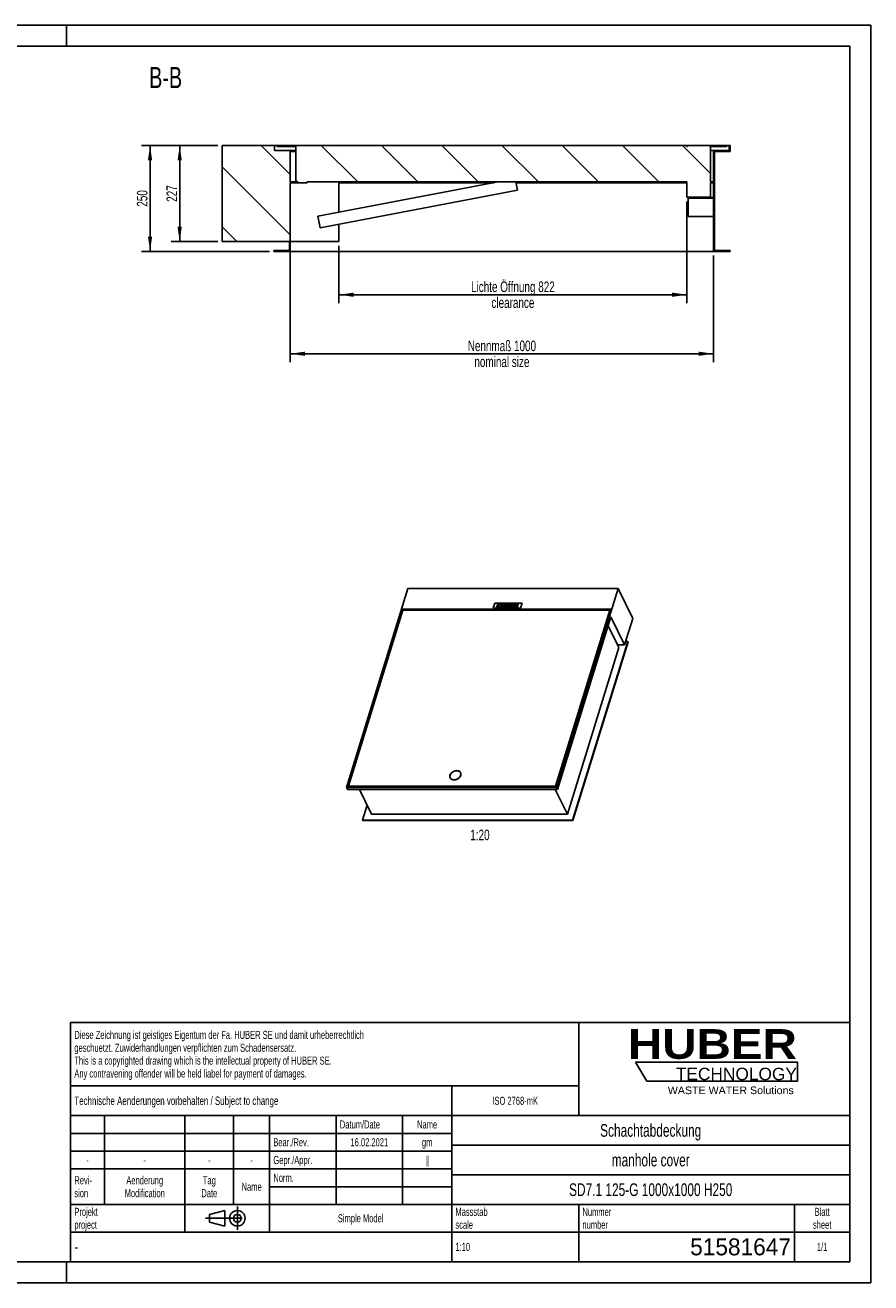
# Model space of a CAD drawing. Header units: millimetres. Extents: x 0 to 4200, y 0 to 2970.
# Tile 2 of 2: x 2203 to 4200, y 0 to 2970. Entities that reach past the tile are written whole.
import ezdxf

# ---------------------------------------------------------------- set-up
doc = ezdxf.new("R2010")
doc.units = ezdxf.units.MM
doc.header["$LTSCALE"] = 231
doc.linetypes.add('CENTER', pattern=[0.6, 0.375, -0.075, 0.075, -0.075])
doc.layers.get('0').update_dxf_attribs({"linetype": 'CONTINUOUS'})
for name, color, linetype in [('_2D-BEM', 7, 'CONTINUOUS'), ('_ACHSEN', 7, 'CONTINUOUS'), ('_KURVEN', 7, 'CONTINUOUS'), ('_ZEICHNUNGSELEM', 7, 'CONTINUOUS'), ('HUBER_Logo_BL2', 7, 'CONTINUOUS')]:
    doc.layers.add(name, color=color, linetype=linetype)
doc.styles.get("Standard").update_dxf_attribs({"font": 'txt', "width": 0.7})
doc.styles.add('TEXTSTYLE_2', font='ariblk.ttf')
doc.styles.add('TEXTSTYLE_3', font='arial.ttf')
doc.styles.add('TEXTSTYLE_4', font='txt', dxfattribs={"width": 0.8})
doc.styles.add('TEXTSTYLE_5', font='txt')
doc.dimstyles.new('DIMSTYLE_1', dxfattribs={"dimtxt": 25, "dimasz": 35, "dimexe": 2, "dimexo": 1, "dimtad": 1, "dimdec": 1, "dimtxsty": 'Standard', "dimblk": '_FILLED', "dimblk1": '_FILLED', "dimblk2": '_FILLED', "dimcen": 0.09, "dimadec": 1, "dimazin": 2, "dimtp": 0.8, "dimtm": 0.8, "dimtfac": 1, "dimtdec": 1, "dimtofl": 0, "dimtmove": 0, "dimatfit": 3, "dimldrblk": '_FILLED', "dimfxl": 1, "dimtolj": 1, "dimarcsym": 0})
doc.dimstyles.new('DIMSTYLE_2', dxfattribs={"dimtxt": 25, "dimasz": 35, "dimexe": 2, "dimexo": 1, "dimtad": 1, "dimdec": 1, "dimtxsty": 'Standard', "dimblk": '_FILLED', "dimblk1": '_FILLED', "dimblk2": '_FILLED', "dimcen": 0.09, "dimadec": 1, "dimazin": 2, "dimtp": 0.5, "dimtm": 0.5, "dimtfac": 1, "dimtdec": 1, "dimtofl": 0, "dimtmove": 0, "dimatfit": 3, "dimldrblk": '_FILLED', "dimfxl": 1, "dimtolj": 1, "dimarcsym": 0})

# ---------------------------------------------------------------- blocks, each defined once
blk = doc.blocks.new('HUBER_LOGO_BL2', base_point=(3837.5, 503.7))
at = {"layer": 'HUBER_Logo_BL2', "color": 5, "linetype": 'Continuous'}
for p, q in [((4026.4, 521), (3643.9, 521)), ((3643.9, 521), (3670.9, 476)), ((4026.4, 521), (4026.4, 476)), ((3670.9, 476), (4026.4, 476))]:
    blk.add_line(p, q, dxfattribs=at)
at = {"layer": 'HUBER_Logo_BL2', "color": 2, "linetype": 'Continuous', "attachment_point": 3, "line_spacing_factor": 0.78}
for s, insert, char_height, width, style in [('HUBER\\P\\fArial;\\H29.25;TECHNOLOGY ', (4025.4, 599.1), 70.2, 387.672, 'TEXTSTYLE_2'), ('WASTE WATER Solutions', (4018, 463.6), 18, 297.033, 'TEXTSTYLE_3')]:
    blk.add_mtext(s, dxfattribs=dict(at, insert=insert, char_height=char_height, width=width, style=style))
blk = doc.blocks.new('_FILLED')
at = {"color": 0, "linetype": 'ByBlock'}
blk.add_solid([(0, 0), (-1, 0.143), (-1, -0.143)], dxfattribs=at)
blk = doc.blocks.new('*D3')
at = {"layer": '_2D-BEM', "color": 2, "linetype": 'Continuous', "transparency": 16777216}
for p, q in [((2828.6, 2448.8), (2828.6, 2174)), ((3828.6, 2425.8), (3828.6, 2174)), ((2828.6, 2194), (3328.6, 2194)), ((3828.6, 2194), (3328.6, 2194))]:
    blk.add_line(p, q, dxfattribs=at)
at = {"layer": '_2D-BEM', "color": 2, "linetype": 'Continuous', "transparency": 16777216, "xscale": 35, "yscale": 35, "zscale": 35, "rotation": 180}
blk.add_blockref('_FILLED', (2828.6, 2194), dxfattribs=at)
at = {"layer": '_2D-BEM', "color": 2, "linetype": 'Continuous', "transparency": 16777216, "xscale": 35, "yscale": 35, "zscale": 35}
blk.add_blockref('_FILLED', (3828.6, 2194), dxfattribs=at)
at = {"layer": '_2D-BEM', "color": 2, "linetype": 'Continuous', "transparency": 16777216, "insert": (3328.6, 2225.2), "char_height": 25, "width": 336.964, "attachment_point": 2, "line_spacing_factor": 0.9}
blk.add_mtext('Nennmaß 1000\\Pnominal size', dxfattribs=at)
blk = doc.blocks.new('*D4')
at = {"layer": '_2D-BEM', "color": 2, "linetype": 'Continuous', "transparency": 16777216}
for p, q in [((2657.6, 2685.8), (2477.6, 2685.8)), ((2497.6, 2685.8), (2497.6, 2560.8)), ((2497.6, 2435.8), (2497.6, 2560.8)), ((2779.6, 2435.8), (2477.6, 2435.8))]:
    blk.add_line(p, q, dxfattribs=at)
at = {"layer": '_2D-BEM', "color": 2, "linetype": 'Continuous', "transparency": 16777216, "xscale": 35, "yscale": 35, "zscale": 35}
for p, rotation in [((2497.6, 2685.8), 90), ((2497.6, 2435.8), 270)]:
    blk.add_blockref('_FILLED', p, dxfattribs=dict(at, rotation=rotation))
at = {"layer": '_2D-BEM', "color": 2, "linetype": 'Continuous', "transparency": 16777216, "insert": (2466.4, 2560.8), "char_height": 25, "width": 85.714, "attachment_point": 2, "rotation": 90, "line_spacing_factor": 0.9}
blk.add_mtext('250', dxfattribs=at)
blk = doc.blocks.new('*D5')
at = {"layer": '_2D-BEM', "color": 2, "linetype": 'Continuous', "transparency": 16777216}
for p, q in [((2657.6, 2685.8), (2547.6, 2685.8)), ((2567.6, 2685.8), (2567.6, 2572.3)), ((2567.6, 2458.8), (2567.6, 2572.3)), ((2657.6, 2458.8), (2547.6, 2458.8))]:
    blk.add_line(p, q, dxfattribs=at)
at = {"layer": '_2D-BEM', "color": 2, "linetype": 'Continuous', "transparency": 16777216, "xscale": 35, "yscale": 35, "zscale": 35}
for p, rotation in [((2567.6, 2685.8), 90), ((2567.6, 2458.8), 270)]:
    blk.add_blockref('_FILLED', p, dxfattribs=dict(at, rotation=rotation))
at = {"layer": '_2D-BEM', "color": 2, "linetype": 'Continuous', "transparency": 16777216, "insert": (2536.4, 2572.3), "char_height": 25, "width": 88.393, "attachment_point": 2, "rotation": 90, "line_spacing_factor": 0.9}
blk.add_mtext('227', dxfattribs=at)
blk = doc.blocks.new('*D11')
at = {"layer": '_2D-BEM', "color": 2, "linetype": 'Continuous', "transparency": 16777216}
for p, q in [((3765.6, 2553.8), (3765.6, 2313.4)), ((2943.6, 2448.8), (2943.6, 2313.4)), ((2943.6, 2333.4), (3354.6, 2333.4)), ((3765.6, 2333.4), (3354.6, 2333.4))]:
    blk.add_line(p, q, dxfattribs=at)
at = {"layer": '_2D-BEM', "color": 2, "linetype": 'Continuous', "transparency": 16777216, "xscale": 35, "yscale": 35, "zscale": 35, "rotation": 180}
blk.add_blockref('_FILLED', (2943.6, 2333.4), dxfattribs=at)
at = {"layer": '_2D-BEM', "color": 2, "linetype": 'Continuous', "transparency": 16777216, "xscale": 35, "yscale": 35, "zscale": 35}
blk.add_blockref('_FILLED', (3765.6, 2333.4), dxfattribs=at)
at = {"layer": '_2D-BEM', "color": 2, "linetype": 'Continuous', "transparency": 16777216, "insert": (3354.6, 2364.7), "char_height": 25, "width": 466.429, "attachment_point": 2, "line_spacing_factor": 0.9}
blk.add_mtext('Lichte Öffnung 822\\Pclearance', dxfattribs=at)
blk = doc.blocks.new('PROJEKTIONSMETHODE_1_BL3', base_point=(2680, 152.5))
at = {"color": 2, "linetype": 'CENTER'}
for p, q in [((2703.8, 180), (2703.8, 125)), ((2628.7, 152.5), (2731.3, 152.5))]:
    blk.add_line(p, q, dxfattribs=at)
at = {"color": 2, "linetype": 'Continuous'}
for p, q in [((2637.8, 161.7), (2674.5, 170.8)), ((2637.8, 143.3), (2637.8, 161.7)), ((2674.5, 134.2), (2674.5, 170.8)), ((2637.8, 143.3), (2674.5, 134.2))]:
    blk.add_line(p, q, dxfattribs=at)
for radius in [18.3, 9.17]:
    blk.add_circle((2703.8, 152.5), radius, dxfattribs=at)
blk = doc.blocks.new('*T16')
at = {"color": 3, "linetype": 'Continuous'}
for p, q in [((0, 0), (1840, 0)), ((0, 0), (0, -565)), ((1200, 0), (1200, -220)), ((1840, 0), (1840, -565)), ((0, -150), (1200, -150)), ((900, -150), (900, -565)), ((0, -220), (1840, -220)), ((80, -220), (80, -430)), ((270, -220), (270, -495)), ((385, -220), (385, -430)), ((470, -220), (470, -495)), ((627, -220), (627, -430)), ((784, -220), (784, -430)), ((0, -262), (900, -262)), ((900, -290), (1840, -290)), ((0, -304), (900, -304)), ((0, -346), (900, -346)), ((900, -360), (1840, -360)), ((470, -388), (900, -388)), ((0, -430), (1840, -430)), ((1200, -430), (1200, -565)), ((1710, -430), (1710, -565)), ((0, -495), (1840, -495)), ((0, -565), (1840, -565))]:
    blk.add_line(p, q, dxfattribs=at)
at = {"layer": '_ZEICHNUNGSELEM', "color": 2, "linetype": 'Continuous', "line_spacing_factor": 0.96}
for s, insert, char_height, width, attachment_point in [('Diese Zeichnung ist geistiges Eigentum der Fa. HUBER SE und damit urheberrechtlich \\Pgeschuetzt. Zuwiderhandlungen verpflichten zum Schadensersatz.\\PThis is a copyrighted drawing which is the intellectual property of HUBER SE.\\PAny contravening offender will be held liabel for payment of damages.', (8.75, -19.9), 19, 2214.8571, 1), ('Technische Aenderungen vorbehalten / Subject to change', (8.75, -175), 20, 1524.7619, 1), ('ISO 2768-mK', (1050, -175.5), 19, 332.9524, 2), ('Datum/Date', (635.75, -231.5), 19, 292.2381, 1), ('Name', (842, -231.5), 19, 126.6667, 2), ('Schachtabdeckung', (1370, -240), 30, 680, 2), ('Bear./Rev.', (478.75, -273.5), 19, 272.3333, 1), ('16.02.2021', (705.5, -273.5), 19, 273.2381, 2), ('gm', (842, -273.5), 19, 69.6667, 2), ('-', (40, -315.5), 19, 34.381, 2), ('-', (175, -315.5), 19, 34.381, 2), ('-', (327.5, -315.5), 19, 34.381, 2), ('-', (427.5, -315.5), 19, 34.381, 2), ('Gepr./Appr.', (478.75, -315.5), 19, 299.4762, 1), ('||', (842, -315.5), 19, 50.6667, 2), ('manhole cover', (1370, -310), 30, 564.2857, 2), ('Revi-\\Psion', (8.75, -363.3), 19, 138.4286, 1), ('Aenderung\\PModification', (175, -363.3), 19, 295.8571, 2), ('Tag\\PDate', (327.5, -363.3), 19, 110.381, 2), ('Name', (427.5, -378.5), 19, 126.6667, 2), ('Norm. ', (478.75, -357.5), 19, 175.5238, 1), ('SD7.1 125-G 1000x1000 H250', (1370, -380), 30, 1162.8571, 2), ('Projekt\\Pproject', (8.75, -437.8), 19, 183.6667, 1), ('Massstab\\Pscale', (908.75, -437.8), 19, 224.381, 1), ('Nummer\\Pnumber', (1208.75, -437.8), 19, 186.381, 1), ('Blatt\\Psheet', (1775, -437.8), 19, 130.2857, 2), ('Simple Model', (685, -453), 19, 328.4286, 2), ('1:10', (908.75, -520.5), 19, 94.0952, 1), ('1/1', (1775, -520.5), 19, 79.619, 2)]:
    blk.add_mtext(s, dxfattribs=dict(at, insert=insert, char_height=char_height, width=width, attachment_point=attachment_point))
for s, insert, char_height, width, attachment_point, style in [('-', (8.75, -517.5), 25, 18.3333, 1, 'TEXTSTYLE_4'), ('51581647', (1701.25, -510), 40, 513.3333, 3, 'TEXTSTYLE_5')]:
    blk.add_mtext(s, dxfattribs=dict(at, insert=insert, char_height=char_height, width=width, attachment_point=attachment_point, style=style))

msp = doc.modelspace()

# ---------------------------------------------------------------- hatches: boundary and pattern name
at = {"linetype": 'Continuous'}
h = msp.add_hatch(dxfattribs=at)
h.set_pattern_fill('ANSI31', color=2, angle=90, style=0, pattern_type=2)
h.set_pattern_definition([(135, (3328.62, 2685.8), (-71.118, -71.118), [])])
edge = h.paths.add_edge_path()
edge.add_line((3830.62, 2671.8), (3867.62, 2671.8))
edge.add_line((3830.62, 2671.8), (3830.62, 2437.8))
edge.add_line((3867.62, 2437.8), (3830.62, 2437.8))
edge.add_line((3867.62, 2437.8), (3867.62, 2435.8))
edge.add_line((3828.62, 2435.8), (3867.62, 2435.8))
edge.add_line((3828.62, 2435.8), (3828.62, 2561.3))
edge.add_line((3768.62, 2561.3), (3828.62, 2561.3))
edge.add_line((3768.62, 2563.3), (3768.62, 2561.3))
edge.add_line((3768.62, 2563.3), (3828.62, 2563.3))
edge.add_line((3828.62, 2563.3), (3828.62, 2597.8))
edge.add_line((3828.62, 2597.8), (3821.62, 2597.8))
edge.add_line((3821.62, 2597.8), (3821.62, 2563.8))
edge.add_line((3765.62, 2563.8), (3821.62, 2563.8))
edge.add_line((3765.62, 2599.8), (3765.62, 2563.8))
edge.add_line((2868.62, 2599.8), (3765.62, 2599.8))
edge.add_line((2868.62, 2597.8), (2868.62, 2599.8))
edge.add_line((2868.62, 2597.8), (2828.62, 2597.8))
edge.add_line((2828.62, 2435.8), (2828.62, 2597.8))
edge.add_line((2789.62, 2435.8), (2828.62, 2435.8))
edge.add_line((2789.62, 2437.8), (2789.62, 2435.8))
edge.add_line((2826.62, 2437.8), (2789.62, 2437.8))
edge.add_line((2826.62, 2458.8), (2826.62, 2437.8))
edge.add_line((2826.62, 2458.8), (2667.62, 2458.8))
edge.add_line((2667.62, 2458.8), (2667.62, 2685.8))
edge.add_line((2791.62, 2685.8), (2667.62, 2685.8))
edge.add_line((2791.62, 2673.8), (2791.62, 2685.8))
edge.add_line((2828.62, 2673.8), (2791.62, 2673.8))
edge.add_line((2828.62, 2599.8), (2828.62, 2673.8))
edge.add_line((2842.12, 2599.8), (2828.62, 2599.8))
edge.add_line((2842.12, 2683.8), (2842.12, 2599.8))
edge.add_line((2842.12, 2683.8), (2797.62, 2683.8))
edge.add_line((2797.62, 2683.8), (2797.62, 2685.8))
edge.add_line((2797.62, 2685.8), (3765.62, 2685.8))
edge.add_line((3765.62, 2685.8), (3765.62, 2683.8))
edge.add_line((3765.62, 2683.8), (3766.62, 2683.8))
edge.add_line((3766.62, 2685.8), (3766.62, 2683.8))
edge.add_line((3766.62, 2685.8), (3820.62, 2685.8))
edge.add_line((3820.62, 2685.8), (3820.62, 2683.8))
edge.add_line((3820.62, 2683.8), (3821.62, 2683.8))
edge.add_line((3821.62, 2683.8), (3821.62, 2599.8))
edge.add_line((3828.62, 2599.8), (3821.62, 2599.8))
edge.add_line((3828.62, 2673.8), (3828.62, 2599.8))
edge.add_line((3865.62, 2673.8), (3828.62, 2673.8))
edge.add_line((3865.62, 2673.8), (3865.62, 2685.8))
edge.add_line((3867.62, 2685.8), (3865.62, 2685.8))
edge.add_line((3867.62, 2685.8), (3867.62, 2671.8))
edge = h.paths.add_edge_path()
edge.add_line((3859.62, 2685.8), (3821.62, 2685.8))
edge.add_line((3859.62, 2683.8), (3859.62, 2685.8))
edge.add_line((3859.62, 2683.8), (3821.62, 2683.8))
edge.add_line((3821.62, 2685.8), (3821.62, 2683.8))

# ---------------------------------------------------------------- linework, layer by layer
at = {"color": 7, "linetype": 'Continuous'}
for p, q in [((0, 2970), (4200, 2970)), ((4200, 0), (4200, 2970)), ((2791.62, 2685.8), (2667.62, 2685.8)), ((2667.62, 2458.8), (2667.62, 2685.8)), ((2791.62, 2673.8), (2791.62, 2685.8)), ((2797.62, 2685.8), (2791.62, 2685.8)), ((2828.62, 2673.8), (2791.62, 2673.8)), ((2797.62, 2685.8), (3765.62, 2685.8)), ((2797.62, 2683.8), (2797.62, 2685.8)), ((2842.12, 2683.8), (2797.62, 2683.8)), ((2828.62, 2599.8), (2828.62, 2673.8)), ((2842.12, 2673.8), (2828.62, 2673.8)), ((2842.12, 2683.8), (2842.12, 2599.8)), ((3765.62, 2685.8), (3765.62, 2683.8)), ((3765.62, 2685.8), (3766.62, 2685.8)), ((3765.62, 2683.8), (3766.62, 2683.8)), ((3766.62, 2685.8), (3766.62, 2683.8)), ((3766.62, 2685.8), (3793.62, 2685.8)), ((3793.62, 2685.8), (3820.62, 2685.8)), ((3820.62, 2685.8), (3820.62, 2683.8)), ((3820.62, 2685.8), (3821.62, 2685.8)), ((3820.62, 2683.8), (3821.62, 2683.8)), ((3821.62, 2685.8), (3821.62, 2683.8)), ((3859.62, 2685.8), (3821.62, 2685.8)), ((3821.62, 2683.8), (3821.62, 2599.8)), ((3859.62, 2683.8), (3821.62, 2683.8)), ((3828.62, 2673.8), (3821.62, 2673.8)), ((3865.62, 2673.8), (3828.62, 2673.8)), ((3828.62, 2673.8), (3828.62, 2599.8)), ((3865.62, 2685.8), (3859.62, 2685.8)), ((3859.62, 2683.8), (3859.62, 2685.8)), ((3867.62, 2685.8), (3865.62, 2685.8)), ((3865.62, 2673.8), (3865.62, 2685.8)), ((3867.62, 2685.8), (3867.62, 2671.8)), ((2842.12, 2671.8), (2828.62, 2671.8)), ((3830.62, 2671.8), (3867.62, 2671.8)), ((3830.62, 2671.8), (3830.62, 2437.8)), ((2842.12, 2599.8), (2828.62, 2599.8)), ((2828.62, 2435.8), (2828.62, 2597.8)), ((2868.62, 2597.8), (2828.62, 2597.8)), ((2868.62, 2597.8), (2868.62, 2599.8)), ((2868.62, 2599.8), (3765.62, 2599.8)), ((2894, 2518.55), (3319.77, 2599.8)), ((2943.62, 2599.8), (2943.62, 2528.02)), ((2943.62, 2597.8), (3309.29, 2597.8)), ((3365.65, 2580.05), (3361.88, 2599.8)), ((3362.26, 2597.8), (3765.62, 2597.8)), ((3765.62, 2599.8), (3765.62, 2563.8)), ((3828.62, 2599.8), (3821.62, 2599.8)), ((3821.62, 2597.8), (3821.62, 2563.8)), ((3828.62, 2597.8), (3821.62, 2597.8)), ((3828.62, 2563.3), (3828.62, 2597.8)), ((2899.25, 2491.05), (3365.65, 2580.05)), ((3765.62, 2563.8), (3821.62, 2563.8)), ((3768.62, 2563.3), (3828.62, 2563.3)), ((3768.62, 2563.3), (3768.62, 2561.3)), ((3768.62, 2561.3), (3828.62, 2561.3)), ((3768.62, 2518.3), (3768.62, 2561.3)), ((3828.62, 2435.8), (3828.62, 2561.3)), ((2899.25, 2491.05), (2894, 2518.55)), ((2943.62, 2499.52), (2943.62, 2458.8)), ((3828.62, 2518.3), (3768.62, 2518.3)), ((2826.62, 2458.8), (2667.62, 2458.8)), ((2826.62, 2437.8), (2789.62, 2437.8)), ((2789.62, 2437.8), (2789.62, 2435.8)), ((2789.62, 2435.8), (2828.62, 2435.8)), ((2826.62, 2458.8), (2826.62, 2437.8)), ((2943.62, 2458.8), (2828.62, 2458.8)), ((3828.62, 2435.8), (2828.62, 2435.8)), ((3828.62, 2435.8), (3867.62, 2435.8)), ((3867.62, 2437.8), (3830.62, 2437.8)), ((3867.62, 2437.8), (3867.62, 2435.8)), ((3106.67, 1639.61), (2961.43, 1169.61)), ((3106.67, 1639.61), (3603.13, 1639.61)), ((3457.89, 1169.61), (3603.13, 1639.61)), ((3637.75, 1569.06), (3603.13, 1639.61)), ((3092.59, 1591.04), (2962.6, 1170.4)), ((3094.62, 1588.69), (2966.09, 1172.75)), ((3587.2, 1591.04), (3092.59, 1591.04)), ((3094.28, 1587.59), (3092.59, 1591.04)), ((3583.71, 1588.69), (3094.62, 1588.69)), ((3455.17, 1172.75), (3583.71, 1588.69)), ((3455.47, 1172.12), (3584.01, 1588.07)), ((3457.21, 1170.4), (3587.2, 1591.04)), ((3583.71, 1588.69), (3584.01, 1588.07)), ((3586.04, 1587.31), (3583.78, 1587.31)), ((3460.02, 1165.26), (3586.02, 1572.98)), ((3579.43, 1551.68), (3601.46, 1506.78)), ((3586.02, 1572.98), (3618.5, 1506.78)), ((3618.5, 1506.78), (3637.75, 1569.06)), ((3495.71, 1092.53), (3626.18, 1514.75)), ((3626.18, 1514.75), (3620.96, 1514.75)), ((3626.18, 1514.75), (3626.49, 1514.12)), ((3483.15, 1107.02), (3604.67, 1500.25)), ((3496.02, 1091.91), (3626.49, 1514.12)), ((3601.46, 1506.78), (3604.67, 1500.25)), ((3601.46, 1506.78), (3618.5, 1506.78)), ((3206.8, 1192.03), (3206.5, 1192.65)), ((3231.04, 1203.92), (3230.74, 1204.54)), ((2961.43, 1169.61), (2963.57, 1165.26)), ((2961.43, 1169.61), (3457.89, 1169.61)), ((2962.6, 1170.4), (3457.21, 1170.4)), ((2963.57, 1165.26), (3460.02, 1165.26)), ((2966.22, 1172.47), (2965.58, 1170.4)), ((2966.09, 1172.75), (2966.39, 1172.12)), ((2966.09, 1172.75), (3455.17, 1172.75)), ((2966.39, 1172.12), (3455.47, 1172.12)), ((2992.2, 1165.26), (3020.78, 1107.02)), ((3454.57, 1165.26), (3483.15, 1107.02)), ((3455.17, 1172.75), (3455.47, 1172.12)), ((3457.89, 1169.61), (3460.02, 1165.26)), ((3010.32, 1128.33), (2999.26, 1092.53)), ((3020.78, 1107.02), (3483.15, 1107.02)), ((2999.26, 1092.53), (2999.56, 1091.91)), ((2999.26, 1092.53), (3495.71, 1092.53)), ((2999.56, 1091.91), (3496.02, 1091.91)), ((3495.71, 1092.53), (3496.02, 1091.91)), ((0, 0), (4200, 0))]:
    msp.add_line(p, q, dxfattribs=at)
at = {"color": 3, "linetype": 'Continuous'}
for p, q in [((4200, 2970), (0, 2970)), ((2300, 2970), (2300, 2920)), ((4200, 2970), (4200, 0)), ((2300, 0), (2300, 50)), ((4200, 0), (0, 0))]:
    msp.add_line(p, q, dxfattribs=at)
at = {"color": 5, "linetype": 'Continuous'}
for p, q in [((4150, 2920), (50, 2920)), ((4150, 50), (4150, 2920)), ((50, 50), (4150, 50))]:
    msp.add_line(p, q, dxfattribs=at)
at = {"color": 7, "linetype": 'Continuous'}
for points, knots in [([(3206.01, 1197.98), (3205.79, 1197.07), (3205.62, 1195.23), (3206.11, 1193.44), (3206.5, 1192.65)], [0, 0, 0, 0, 0.5145726, 1, 1, 1, 1]), ([(3221.88, 1209.17), (3220.13, 1209.17), (3216.54, 1208.53), (3212.49, 1206.5), (3209.72, 1204.22), (3207.52, 1201.73), (3206.38, 1199.5), (3206.01, 1197.98)], [0, 0, 0, 0, 0.2546281, 0.5187276, 0.6482987, 0.772853, 1, 1, 1, 1]), ([(3206.5, 1192.65), (3206.85, 1191.94), (3207.82, 1190.59), (3209.92, 1189.11), (3212.5, 1188.21), (3214.38, 1188.02), (3215.35, 1188.02)], [0, 0, 0, 0, 0.2268552, 0.4650458, 0.7220539, 1, 1, 1, 1]), ([(3215.35, 1188.02), (3217.7, 1188.02), (3221.3, 1188.87), (3225.44, 1191.21), (3228.12, 1193.51), (3230.13, 1196.19), (3231.34, 1199.06), (3231.61, 1201.94), (3231.13, 1203.75), (3230.74, 1204.54)], [0, 0, 0, 0, 0.2699398, 0.4094269, 0.5451067, 0.6729258, 0.7905546, 0.8983622, 1, 1, 1, 1]), ([(3230.74, 1204.54), (3230.39, 1205.26), (3229.41, 1206.6), (3227.32, 1208.08), (3224.74, 1208.98), (3222.86, 1209.17), (3221.88, 1209.17)], [0, 0, 0, 0, 0.2268552, 0.4650458, 0.7220539, 1, 1, 1, 1])]:
    msp.add_open_spline(points, degree=3, knots=knots, dxfattribs=at)
at = {"layer": '_ACHSEN', "color": 7, "linetype": 'Continuous'}
for centre, radius, start, end in [((3212.92, 1195.03), 7.32, 200.72912, 203.38265), ((3224.92, 1200.92), 7.31, 28.54658, 31.54782)]:
    msp.add_arc(centre, radius, start, end, dxfattribs=at)
for points, knots in [([(3205.72, 1198.6), (3205.4, 1197.56), (3205.16, 1195.93), (3205.47, 1193.84), (3205.83, 1192.88), (3206.05, 1192.43)], [0, 0, 0, 0, 0.5161113, 0.7604342, 1, 1, 1, 1]), ([(3205.95, 1197.73), (3205.7, 1196.84), (3205.44, 1195.04), (3205.77, 1193.25), (3206.08, 1192.44)], [0, 0, 0, 0, 0.5156782, 1, 1, 1, 1]), ([(3231.18, 1204.76), (3230.95, 1205.25), (3230.36, 1206.17), (3228.76, 1207.77), (3226.02, 1209.18), (3222.14, 1209.74), (3217.96, 1209.23), (3214.54, 1207.95), (3211.99, 1206.46), (3208.7, 1204.01), (3206.5, 1201.12), (3205.72, 1198.6)], [0, 0, 0, 0, 0.0509115, 0.1029645, 0.2135632, 0.3362482, 0.4697974, 0.6094202, 0.6796156, 0.7488696, 1, 1, 1, 1]), ([(3206.05, 1192.43), (3206.28, 1191.95), (3206.87, 1191.02), (3208.47, 1189.42), (3211.21, 1188.01), (3215.09, 1187.45), (3219.27, 1187.96), (3222.69, 1189.24), (3225.24, 1190.73), (3228.53, 1193.19), (3230.73, 1196.07), (3231.51, 1198.6)], [0, 0, 0, 0, 0.0509115, 0.1029645, 0.2135632, 0.3362482, 0.4697974, 0.6094202, 0.6796156, 0.7488696, 1, 1, 1, 1]), ([(3206.8, 1192.03), (3207.17, 1191.27), (3208.23, 1189.84), (3209.71, 1188.87), (3210.51, 1188.48)], [0, 0, 0, 0, 0.4864183, 1, 1, 1, 1]), ([(3231.16, 1204.75), (3230.7, 1205.49), (3229.48, 1206.85), (3227.89, 1207.75), (3227.03, 1208.09)], [0, 0, 0, 0, 0.4842044, 1, 1, 1, 1]), ([(3231.58, 1198.85), (3231.77, 1199.71), (3231.89, 1201.47), (3231.41, 1203.17), (3231.04, 1203.92)], [0, 0, 0, 0, 0.5134471, 1, 1, 1, 1]), ([(3231.51, 1198.6), (3231.83, 1199.63), (3232.07, 1201.26), (3231.76, 1203.35), (3231.41, 1204.31), (3231.18, 1204.76)], [0, 0, 0, 0, 0.5161113, 0.7604342, 1, 1, 1, 1])]:
    msp.add_open_spline(points, degree=3, knots=knots, dxfattribs=at)
at = {"layer": '_KURVEN', "color": 4, "linetype": 'Continuous'}
for p, q in [((3308.26, 1593), (3311.89, 1604.75)), ((3311.89, 1604.75), (3376.36, 1604.75)), ((3376.36, 1604.75), (3372.73, 1593)), ((3372.73, 1593), (3308.26, 1593)), ((3318.61, 1602.79), (3316.19, 1594.96)), ((3316.19, 1594.96), (3319.04, 1594.96)), ((3321.46, 1602.79), (3318.61, 1602.79)), ((3319.04, 1594.96), (3320.02, 1598.13)), ((3320.02, 1598.13), (3323.13, 1598.13)), ((3320.61, 1600.05), (3321.46, 1602.79)), ((3323.72, 1600.05), (3320.61, 1600.05)), ((3323.13, 1598.13), (3322.15, 1594.96)), ((3322.15, 1594.96), (3325.01, 1594.96)), ((3324.57, 1602.79), (3323.72, 1600.05)), ((3327.43, 1602.79), (3324.57, 1602.79)), ((3325.01, 1594.96), (3327.43, 1602.79)), ((3329.32, 1602.79), (3327.88, 1598.12)), ((3332.16, 1602.79), (3329.32, 1602.79)), ((3330.69, 1598.01), (3332.16, 1602.79)), ((3335.31, 1602.79), (3333.83, 1598.01)), ((3338.15, 1602.79), (3335.31, 1602.79)), ((3336.71, 1598.12), (3338.15, 1602.79)), ((3340.04, 1602.79), (3337.62, 1594.96)), ((3337.62, 1594.96), (3342.53, 1594.96)), ((3345.37, 1602.79), (3340.04, 1602.79)), ((3341.01, 1596.64), (3341.5, 1598.23)), ((3342.46, 1596.64), (3341.01, 1596.64)), ((3341.5, 1598.23), (3342.95, 1598.23)), ((3341.96, 1599.72), (3342.42, 1601.21)), ((3343.2, 1599.72), (3341.96, 1599.72)), ((3342.42, 1601.21), (3343.68, 1601.21)), ((3350.04, 1602.79), (3347.62, 1594.96)), ((3347.62, 1594.96), (3355.38, 1594.96)), ((3357.66, 1602.79), (3350.04, 1602.79)), ((3351.02, 1596.73), (3351.49, 1598.28)), ((3355.93, 1596.73), (3351.02, 1596.73)), ((3351.49, 1598.28), (3355.92, 1598.28)), ((3351.99, 1599.88), (3352.37, 1601.12)), ((3356.42, 1599.88), (3351.99, 1599.88)), ((3352.37, 1601.12), (3357.15, 1601.12)), ((3355.38, 1594.96), (3355.93, 1596.73)), ((3355.92, 1598.28), (3356.42, 1599.88)), ((3359.37, 1602.79), (3356.95, 1594.96)), ((3356.95, 1594.96), (3359.81, 1594.96)), ((3357.15, 1601.12), (3357.66, 1602.79)), ((3364.12, 1602.79), (3359.37, 1602.79)), ((3359.81, 1594.96), (3360.79, 1598.14)), ((3360.79, 1598.14), (3361.05, 1598.14)), ((3361.25, 1599.62), (3361.74, 1601.21)), ((3362.45, 1599.62), (3361.25, 1599.62)), ((3361.74, 1601.21), (3362.99, 1601.21)), ((3362.02, 1597.35), (3362.8, 1594.96)), ((3362.8, 1594.96), (3366.01, 1594.96)), ((3366.01, 1594.96), (3365.33, 1597.22))]:
    msp.add_line(p, q, dxfattribs=at)
for points in [[(3327.73, 1596.8), (3327.71, 1597.3), (3327.76, 1597.74), (3327.88, 1598.12)], [(3328.06, 1595.9), (3327.85, 1596.19), (3327.75, 1596.49), (3327.73, 1596.8)], [(3328.83, 1595.22), (3328.52, 1595.38), (3328.26, 1595.61), (3328.06, 1595.9)], [(3330.06, 1594.91), (3329.55, 1594.96), (3329.13, 1595.06), (3328.83, 1595.22)], [(3331.5, 1594.83), (3331.05, 1594.83), (3330.57, 1594.85), (3330.06, 1594.91)], [(3330.69, 1598.01), (3330.55, 1597.58), (3330.59, 1597.25), (3330.79, 1597.01)], [(3330.79, 1597.01), (3330.99, 1596.77), (3331.35, 1596.65), (3331.84, 1596.65)], [(3333.57, 1595.09), (3332.97, 1594.92), (3332.28, 1594.83), (3331.5, 1594.83)], [(3331.84, 1596.65), (3332.33, 1596.65), (3332.75, 1596.77), (3333.1, 1597.01)], [(3333.1, 1597.01), (3333.45, 1597.24), (3333.7, 1597.58), (3333.83, 1598.01)], [(3334.91, 1595.73), (3334.45, 1595.42), (3334.01, 1595.21), (3333.57, 1595.09)], [(3336.05, 1596.81), (3335.75, 1596.4), (3335.37, 1596.04), (3334.91, 1595.73)], [(3336.71, 1598.12), (3336.56, 1597.66), (3336.34, 1597.22), (3336.05, 1596.81)], [(3342.46, 1596.64), (3342.95, 1596.64), (3343.32, 1596.71), (3343.57, 1596.86)], [(3343.84, 1595.06), (3343.18, 1594.99), (3342.74, 1594.96), (3342.53, 1594.96)], [(3343.92, 1598.02), (3343.77, 1598.15), (3343.44, 1598.23), (3342.95, 1598.23)], [(3343.2, 1599.72), (3343.64, 1599.72), (3343.97, 1599.78), (3344.18, 1599.91)], [(3343.57, 1596.86), (3343.82, 1597.01), (3343.98, 1597.21), (3344.05, 1597.46)], [(3344.52, 1601.01), (3344.39, 1601.14), (3344.11, 1601.21), (3343.68, 1601.21)], [(3345, 1595.32), (3344.73, 1595.21), (3344.34, 1595.12), (3343.84, 1595.06)], [(3344.05, 1597.46), (3344.13, 1597.69), (3344.08, 1597.88), (3343.92, 1598.02)], [(3344.18, 1599.91), (3344.4, 1600.04), (3344.55, 1600.23), (3344.62, 1600.48)], [(3344.62, 1600.48), (3344.69, 1600.7), (3344.66, 1600.89), (3344.52, 1601.01)], [(3346.15, 1596.09), (3345.82, 1595.77), (3345.44, 1595.51), (3345, 1595.32)], [(3345.37, 1602.79), (3346.26, 1602.79), (3346.88, 1602.61), (3347.24, 1602.23)], [(3346.65, 1599.65), (3346.35, 1599.43), (3345.97, 1599.26), (3345.49, 1599.13)], [(3345.49, 1599.13), (3346.11, 1598.99), (3346.52, 1598.76), (3346.73, 1598.43)], [(3346.82, 1597.19), (3346.7, 1596.78), (3346.47, 1596.41), (3346.15, 1596.09)], [(3347.52, 1600.84), (3347.38, 1600.38), (3347.09, 1599.98), (3346.65, 1599.65)], [(3346.73, 1598.43), (3346.95, 1598.1), (3346.98, 1597.68), (3346.82, 1597.19)], [(3347.24, 1602.23), (3347.6, 1601.86), (3347.7, 1601.39), (3347.52, 1600.84)], [(3361.68, 1597.95), (3361.52, 1598.07), (3361.3, 1598.14), (3361.05, 1598.14)], [(3362.02, 1597.35), (3361.91, 1597.66), (3361.81, 1597.86), (3361.68, 1597.95)], [(3362.45, 1599.62), (3362.58, 1599.62), (3362.84, 1599.65), (3363.24, 1599.72)], [(3363.99, 1601.01), (3363.85, 1601.14), (3363.51, 1601.21), (3362.99, 1601.21)], [(3363.24, 1599.72), (3363.44, 1599.76), (3363.61, 1599.84), (3363.77, 1599.97)], [(3363.77, 1599.97), (3363.93, 1600.1), (3364.04, 1600.25), (3364.1, 1600.43)], [(3364.1, 1600.43), (3364.17, 1600.68), (3364.14, 1600.87), (3363.99, 1601.01)], [(3365.2, 1598.72), (3364.92, 1598.6), (3364.56, 1598.5), (3364.1, 1598.42)], [(3364.1, 1598.42), (3364.41, 1598.31), (3364.63, 1598.22), (3364.76, 1598.12)], [(3364.12, 1602.79), (3365, 1602.79), (3365.65, 1602.73), (3366.07, 1602.6)], [(3364.76, 1598.12), (3364.84, 1598.06), (3364.95, 1597.92), (3365.08, 1597.71)], [(3365.08, 1597.71), (3365.22, 1597.5), (3365.3, 1597.34), (3365.33, 1597.22)], [(3366.33, 1599.49), (3366.02, 1599.18), (3365.64, 1598.92), (3365.2, 1598.72)], [(3366.07, 1602.6), (3366.5, 1602.47), (3366.8, 1602.23), (3366.98, 1601.88)], [(3367.01, 1600.62), (3366.88, 1600.18), (3366.65, 1599.81), (3366.33, 1599.49)], [(3366.98, 1601.88), (3367.15, 1601.54), (3367.17, 1601.11), (3367.01, 1600.62)]]:
    msp.add_open_spline(points, degree=3, dxfattribs=at)

# ---------------------------------------------------------------- block references
msp.add_blockref('*T16', (2310, 615))
at = {"color": 2, "linetype": 'Continuous'}
msp.add_blockref('PROJEKTIONSMETHODE_1_BL3', (2680, 152.5), dxfattribs=at)
at = {"layer": 'HUBER_Logo_BL2'}
msp.add_blockref('HUBER_LOGO_BL2', (3837.5, 503.74), dxfattribs=at)

# ---------------------------------------------------------------- texts
at = {"layer": '_ZEICHNUNGSELEM', "color": 2, "linetype": 'Continuous', "attachment_point": 3, "line_spacing_factor": 0.9}
for s, insert, char_height, width in [('B-B', (2573.39, 2871.31), 50, 171.4286), ('1:20', (3299.59, 1070.33), 25, 93.75)]:
    msp.add_mtext(s, dxfattribs=dict(at, insert=insert, char_height=char_height, width=width))

# ---------------------------------------------------------------- dimensions: what is measured, and where the dimension line sits
at = {"layer": '_2D-BEM', "color": 2, "linetype": 'Continuous'}
for base, p1, picture, middle in [((2497.62, 2685.8), (2780.62, 2435.8), '*D4', (2497.62, 2557.23)), ((2567.62, 2685.8), (2658.62, 2458.8), '*D5', (2567.62, 2568.73))]:
    dim = msp.add_linear_dim(base=base, p1=p1, p2=(2658.62, 2685.8), angle=90, dimstyle='DIMSTYLE_2', dxfattribs=at)
    dim.commit()
    dim.dimension.update_dxf_attribs({"geometry": picture, "text_midpoint": middle, "dimtype": 160})
for base, p1, p2, text, picture, middle in [((3765.62, 2333.45), (2943.62, 2449.8), (3765.62, 2554.8), 'Lichte Öffnung <>\\Pclearance', '*D11', (3354.62, 2333.45)), ((3828.62, 2193.95), (2828.62, 2449.8), (3828.62, 2426.8), 'Nennmaß <>\\Pnominal size', '*D3', (3328.62, 2193.95))]:
    dim = msp.add_linear_dim(base=base, p1=p1, p2=p2, text=text, dimstyle='DIMSTYLE_1', dxfattribs=at)
    dim.commit()
    dim.dimension.update_dxf_attribs({"geometry": picture, "text_midpoint": middle, "dimtype": 160})

doc.saveas('drawing.dxf')
